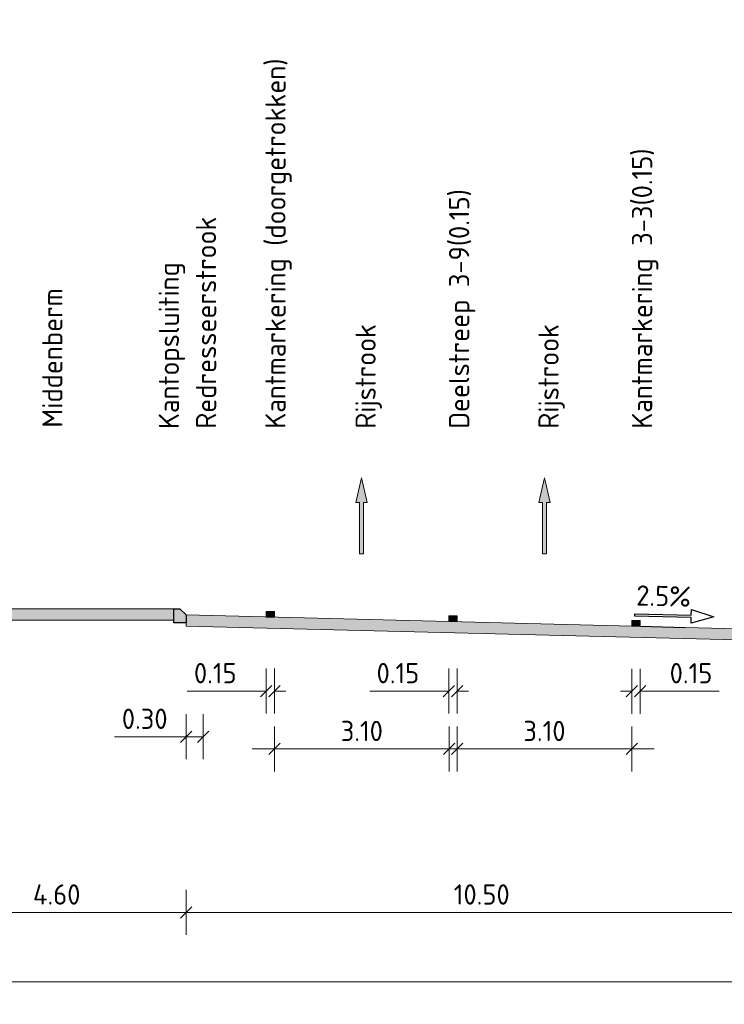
# Model space of a CAD drawing. Header units: metres. Extents: x 169741 to 171424, y 393147 to 407066.
# Tile 40 of 59: x 170768 to 170780, y 393363 to 393380. Entities that reach past the tile are written whole.
import ezdxf
from ezdxf.enums import TextEntityAlignment as Align

# ---------------------------------------------------------------- set-up
doc = ezdxf.new("R2010")
doc.units = ezdxf.units.M
doc.layers.get('0').update_dxf_attribs({"lineweight": 25})
doc.layers.get('Defpoints').update_dxf_attribs({"color": 211})
for name, color, linetype, lineweight in [('N-WE-VH-KANTOPSLUITING_TROTTOIRBAND_RWS-SD-200', 210, 'Continuous', 25), ('N-WE-VH-VERHARDING-GD', 7, 'Continuous', 18), ('N-WE-VH-VERHARDING-V-200', 253, 'Continuous', 18), ('N-WE-VH-VERKANTING-SD-200', 7, 'Continuous', 25), ('N-WE-VW-MARKERING-SD', 7, 'Continuous', 18), ('N-WE-VW-MARKERING_PIJL-S-200', 7, 'Continuous', 0), ('X-XX-AL-AANKLEDING-T18-200', 7, 'Continuous', 18), ('X-XX-AL-M-200', 7, 'Continuous', 18)]:
    doc.layers.add(name, color=color, linetype=linetype, lineweight=lineweight)
doc.styles.add('NLCS-ISO', font='NLCS-ISO.ttf')
doc.styles.add('NLCS-ISO-M200-T18', font='NLCS-ISO.ttf', dxfattribs={"height": 0.36})
doc.dimstyles.new('NLCS-M200-T18-SCHRAP_L2_H1', dxfattribs={"dimscale": 0.2, "dimtxt": 2.5, "dimasz": 1.008, "dimexe": 2, "dimexo": 2, "dimgap": 0.7, "dimtad": 1, "dimzin": 0, "dimdsep": 46, "dimtxsty": 'NLCS-ISO-M200-T18', "dimblk": 'OBLIQUE', "dimcen": 2.5, "dimdle": 2, "dimclrd": 256, "dimclre": 256, "dimclrt": 256, "dimadec": 1, "dimazin": 0, "dimtfac": 1, "dimtdec": 3, "dimtofl": 0, "dimtmove": 0, "dimatfit": 3, "dimldrblk": 'OBLIQUE', "dimfxl": 2, "dimfxlon": 1, "dimtfillclr": 256, "dimtolj": 1, "dimtzin": 0, "dimlwd": -1, "dimlwe": -1, "dimarcsym": 0})

# ---------------------------------------------------------------- blocks, each defined once
blk = doc.blocks.new('_Oblique')
at = {"color": 0, "linetype": 'ByBlock', "lineweight": -2}
blk.add_line((-0.5, -0.5), (0.5, 0.5), dxfattribs=at)
blk = doc.blocks.new('*D235')
at = {"layer": 'Defpoints', "color": 0, "transparency": 16777216}
for p in [(170775.475, 393369.408), (170775.625, 393369.408), (170775.475, 393368.172)]:
    blk.add_point(p, dxfattribs=at)
at = {"layer": 'X-XX-AL-M-200', "transparency": 16777216}
for p, q in [((170775.475, 393368.572), (170775.475, 393367.772)), ((170775.625, 393368.572), (170775.625, 393367.772)), ((170775.475, 393368.172), (170774.072, 393368.172)), ((170775.625, 393368.172), (170775.827, 393368.172))]:
    blk.add_line(p, q, dxfattribs=at)
at = {"layer": 'X-XX-AL-M-200', "transparency": 16777216, "xscale": 0.2016, "yscale": 0.2016, "zscale": 0.2016}
blk.add_blockref('_Oblique', (170775.475, 393368.172), dxfattribs=at)
at = {"layer": 'X-XX-AL-M-200', "transparency": 16777216, "xscale": 0.2016, "yscale": 0.2016, "zscale": 0.2016, "rotation": 180}
blk.add_blockref('_Oblique', (170775.625, 393368.172), dxfattribs=at)
at = {"layer": 'X-XX-AL-M-200', "transparency": 16777216, "insert": (170774.572, 393368.492), "char_height": 0.36, "attachment_point": 5, "style": 'NLCS-ISO-M200-T18'}
blk.add_mtext('\\A1;0.15', dxfattribs=at)
blk = doc.blocks.new('*D236')
at = {"layer": 'Defpoints', "color": 0, "transparency": 16777216}
for p in [(170778.725, 393369.326), (170778.875, 393369.326), (170778.875, 393368.171)]:
    blk.add_point(p, dxfattribs=at)
at = {"layer": 'X-XX-AL-M-200', "transparency": 16777216}
for p, q in [((170778.725, 393368.571), (170778.725, 393367.771)), ((170778.875, 393368.571), (170778.875, 393367.771)), ((170778.725, 393368.171), (170778.524, 393368.171)), ((170778.875, 393368.171), (170780.279, 393368.171))]:
    blk.add_line(p, q, dxfattribs=at)
at = {"layer": 'X-XX-AL-M-200', "transparency": 16777216, "xscale": 0.2016, "yscale": 0.2016, "zscale": 0.2016}
blk.add_blockref('_Oblique', (170778.725, 393368.171), dxfattribs=at)
at = {"layer": 'X-XX-AL-M-200', "transparency": 16777216, "xscale": 0.2016, "yscale": 0.2016, "zscale": 0.2016, "rotation": 180}
blk.add_blockref('_Oblique', (170778.875, 393368.171), dxfattribs=at)
at = {"layer": 'X-XX-AL-M-200', "transparency": 16777216, "insert": (170779.779, 393368.491), "char_height": 0.36, "attachment_point": 5, "style": 'NLCS-ISO-M200-T18'}
blk.add_mtext('\\A1;0.15', dxfattribs=at)
blk = doc.blocks.new('*D239')
at = {"layer": 'Defpoints', "color": 0, "transparency": 16777216}
for p in [(170770.811, 393369.526), (170781.311, 393369.264), (170781.311, 393364.238)]:
    blk.add_point(p, dxfattribs=at)
at = {"layer": 'X-XX-AL-M-200', "transparency": 16777216}
for p, q in [((170770.811, 393364.638), (170770.811, 393363.838)), ((170781.311, 393364.638), (170781.311, 393363.838)), ((170770.411, 393364.238), (170781.711, 393364.238))]:
    blk.add_line(p, q, dxfattribs=at)
at = {"layer": 'X-XX-AL-M-200', "transparency": 16777216, "xscale": 0.2016, "yscale": 0.2016, "zscale": 0.2016, "rotation": 180}
blk.add_blockref('_Oblique', (170770.811, 393364.238), dxfattribs=at)
at = {"layer": 'X-XX-AL-M-200', "transparency": 16777216, "xscale": 0.2016, "yscale": 0.2016, "zscale": 0.2016}
blk.add_blockref('_Oblique', (170781.311, 393364.238), dxfattribs=at)
at = {"layer": 'X-XX-AL-M-200', "transparency": 16777216, "insert": (170776.061, 393364.558), "char_height": 0.36, "attachment_point": 5, "style": 'NLCS-ISO-M200-T18'}
blk.add_mtext('\\A1;10.50', dxfattribs=at)
blk = doc.blocks.new('*D240')
at = {"layer": 'Defpoints', "color": 0, "transparency": 16777216}
for p in [(170770.811, 393369.526), (170771.111, 393369.519), (170771.111, 393367.36)]:
    blk.add_point(p, dxfattribs=at)
at = {"layer": 'X-XX-AL-M-200', "transparency": 16777216}
for p, q in [((170770.811, 393367.76), (170770.811, 393366.96)), ((170771.111, 393367.76), (170771.111, 393366.96)), ((170770.811, 393367.36), (170769.538, 393367.36)), ((170771.111, 393367.36), (170770.411, 393367.36))]:
    blk.add_line(p, q, dxfattribs=at)
at = {"layer": 'X-XX-AL-M-200', "transparency": 16777216, "xscale": 0.2016, "yscale": 0.2016, "zscale": 0.2016, "rotation": 180}
blk.add_blockref('_Oblique', (170770.811, 393367.36), dxfattribs=at)
at = {"layer": 'X-XX-AL-M-200', "transparency": 16777216, "xscale": 0.2016, "yscale": 0.2016, "zscale": 0.2016}
blk.add_blockref('_Oblique', (170771.111, 393367.36), dxfattribs=at)
at = {"layer": 'X-XX-AL-M-200', "transparency": 16777216, "insert": (170770.074, 393367.68), "char_height": 0.36, "attachment_point": 5, "style": 'NLCS-ISO-M200-T18'}
blk.add_mtext('\\A1;0.30', dxfattribs=at)
blk = doc.blocks.new('*D241')
at = {"layer": 'Defpoints', "color": 0, "transparency": 16777216}
for p in [(170775.625, 393369.408), (170778.725, 393369.326), (170778.725, 393367.144)]:
    blk.add_point(p, dxfattribs=at)
at = {"layer": 'X-XX-AL-M-200', "transparency": 16777216}
for p, q in [((170775.625, 393367.544), (170775.625, 393366.744)), ((170778.725, 393367.544), (170778.725, 393366.744)), ((170775.225, 393367.144), (170779.125, 393367.144))]:
    blk.add_line(p, q, dxfattribs=at)
at = {"layer": 'X-XX-AL-M-200', "transparency": 16777216, "xscale": 0.2016, "yscale": 0.2016, "zscale": 0.2016, "rotation": 180}
blk.add_blockref('_Oblique', (170775.625, 393367.144), dxfattribs=at)
at = {"layer": 'X-XX-AL-M-200', "transparency": 16777216, "xscale": 0.2016, "yscale": 0.2016, "zscale": 0.2016}
blk.add_blockref('_Oblique', (170778.725, 393367.144), dxfattribs=at)
at = {"layer": 'X-XX-AL-M-200', "transparency": 16777216, "insert": (170777.175, 393367.464), "char_height": 0.36, "attachment_point": 5, "style": 'NLCS-ISO-M200-T18'}
blk.add_mtext('\\A1;3.10', dxfattribs=at)
blk = doc.blocks.new('*U69')
blk.add_hatch(color=256).paths.add_polyline_path([(-0.0675, 0.2925), (-0.0225, 0.2925), (-0.0225, 0.9), (0.0225, 0.9), (0.0225, 0.2925), (0.0675, 0.2925), (0, 0)])
blk.add_lwpolyline([(-0.0675, 0.2925), (-0.0225, 0.2925), (-0.0225, 0.9), (0.0225, 0.9), (0.0225, 0.2925), (0.0675, 0.2925), (0, 0)], close=True)
blk = doc.blocks.new('SVH-VERKANTING_DYN-SOD')
at = {"flags": 128}
blk.add_lwpolyline([(2.5, 1.1), (-2.5, 1.1), (-2.5, 1.6), (-4.5, 1), (-2.5, 0.4), (-2.5, 0.9), (2.5, 0.9)], close=True, dxfattribs=at)
at = {"layer": 'Defpoints', "flags": 128}
blk.add_lwpolyline([(2, 0), (-2, 0)], dxfattribs=at)
at = {"style": 'NLCS-ISO'}
blk.add_attdef('HELLING', text='', height=1.8, dxfattribs=at).set_placement((0, 1.3), align=Align.BOTTOM_CENTER)
blk = doc.blocks.new('markering_015')
blk.add_hatch(color=256).paths.add_polyline_path([(0.075, 0), (0.075, 0.02), (-0.075, 0.02), (-0.075, 0)])
blk.add_lwpolyline([(0.075, 0), (0.075, 0.02), (-0.075, 0.02), (-0.075, 0)], close=True)
blk = doc.blocks.new('*D217')
at = {"layer": 'Defpoints', "color": 0, "transparency": 16777216}
for p in [(170772.231, 393369.519), (170772.381, 393369.515), (170772.231, 393368.172)]:
    blk.add_point(p, dxfattribs=at)
at = {"layer": 'X-XX-AL-M-200', "transparency": 16777216}
for p, q in [((170772.231, 393368.572), (170772.231, 393367.772)), ((170772.381, 393368.572), (170772.381, 393367.772)), ((170772.231, 393368.172), (170770.828, 393368.172)), ((170772.381, 393368.172), (170772.583, 393368.172))]:
    blk.add_line(p, q, dxfattribs=at)
at = {"layer": 'X-XX-AL-M-200', "transparency": 16777216, "xscale": 0.2016, "yscale": 0.2016, "zscale": 0.2016}
blk.add_blockref('_Oblique', (170772.231, 393368.172), dxfattribs=at)
at = {"layer": 'X-XX-AL-M-200', "transparency": 16777216, "xscale": 0.2016, "yscale": 0.2016, "zscale": 0.2016, "rotation": 180}
blk.add_blockref('_Oblique', (170772.381, 393368.172), dxfattribs=at)
at = {"layer": 'X-XX-AL-M-200', "transparency": 16777216, "insert": (170771.328, 393368.492), "char_height": 0.36, "attachment_point": 5, "style": 'NLCS-ISO-M200-T18'}
blk.add_mtext('\\A1;0.15', dxfattribs=at)
blk = doc.blocks.new('*D220')
at = {"layer": 'Defpoints', "color": 0, "transparency": 16777216}
for p in [(170772.381, 393369.517), (170775.481, 393369.436), (170775.481, 393367.144)]:
    blk.add_point(p, dxfattribs=at)
at = {"layer": 'X-XX-AL-M-200', "transparency": 16777216}
for p, q in [((170772.381, 393367.544), (170772.381, 393366.744)), ((170775.481, 393367.544), (170775.481, 393366.744)), ((170771.981, 393367.144), (170775.881, 393367.144))]:
    blk.add_line(p, q, dxfattribs=at)
at = {"layer": 'X-XX-AL-M-200', "transparency": 16777216, "xscale": 0.2016, "yscale": 0.2016, "zscale": 0.2016, "rotation": 180}
blk.add_blockref('_Oblique', (170772.381, 393367.144), dxfattribs=at)
at = {"layer": 'X-XX-AL-M-200', "transparency": 16777216, "xscale": 0.2016, "yscale": 0.2016, "zscale": 0.2016}
blk.add_blockref('_Oblique', (170775.481, 393367.144), dxfattribs=at)
at = {"layer": 'X-XX-AL-M-200', "transparency": 16777216, "insert": (170773.931, 393367.464), "char_height": 0.36, "attachment_point": 5, "style": 'NLCS-ISO-M200-T18'}
blk.add_mtext('\\A1;3.10', dxfattribs=at)
blk = doc.blocks.new('N-SVH-KANTOPSLUITING_RWS_110 220X250-D')
h = blk.add_hatch(color=8)
h.dxf.hatch_style = 1
h.paths.add_polyline_path([(0, 0), (-0.11, 0), (-0.22, -0.11), (-0.22, -0.25), (0, -0.25)])
at = {"flags": 128}
blk.add_lwpolyline([(-0.22, -0.25), (0, -0.25), (0, 0), (-0.11, 0), (-0.22, -0.11)], close=True, dxfattribs=at)
blk = doc.blocks.new('*D243')
at = {"layer": 'Defpoints', "color": 0, "transparency": 16777216}
for p in [(170770.811, 393369.526), (170766.211, 393366.66), (170766.211, 393364.238)]:
    blk.add_point(p, dxfattribs=at)
at = {"layer": 'X-XX-AL-M-200', "transparency": 16777216}
for p, q in [((170766.211, 393364.638), (170766.211, 393363.838)), ((170770.811, 393364.638), (170770.811, 393363.838)), ((170771.211, 393364.238), (170765.811, 393364.238))]:
    blk.add_line(p, q, dxfattribs=at)
at = {"layer": 'X-XX-AL-M-200', "transparency": 16777216, "xscale": 0.2016, "yscale": 0.2016, "zscale": 0.2016, "rotation": 180}
blk.add_blockref('_Oblique', (170766.211, 393364.238), dxfattribs=at)
at = {"layer": 'X-XX-AL-M-200', "transparency": 16777216, "xscale": 0.2016, "yscale": 0.2016, "zscale": 0.2016}
blk.add_blockref('_Oblique', (170770.811, 393364.238), dxfattribs=at)
at = {"layer": 'X-XX-AL-M-200', "transparency": 16777216, "insert": (170768.511, 393364.558), "char_height": 0.36, "attachment_point": 5, "style": 'NLCS-ISO-M200-T18'}
blk.add_mtext('\\A1;4.60', dxfattribs=at)
blk = doc.blocks.new('*D247')
at = {"layer": 'Defpoints', "color": 0, "transparency": 16777216}
for p in [(170738.331, 393368.531), (170788.936, 393367.877), (170788.936, 393363.006)]:
    blk.add_point(p, dxfattribs=at)
at = {"layer": 'X-XX-AL-M-200', "transparency": 16777216}
for p, q in [((170738.331, 393363.406), (170738.331, 393362.606)), ((170788.936, 393363.406), (170788.936, 393362.606)), ((170737.931, 393363.006), (170789.336, 393363.006))]:
    blk.add_line(p, q, dxfattribs=at)
at = {"layer": 'X-XX-AL-M-200', "transparency": 16777216, "xscale": 0.2016, "yscale": 0.2016, "zscale": 0.2016, "rotation": 180}
blk.add_blockref('_Oblique', (170738.331, 393363.006), dxfattribs=at)
at = {"layer": 'X-XX-AL-M-200', "transparency": 16777216, "xscale": 0.2016, "yscale": 0.2016, "zscale": 0.2016}
blk.add_blockref('_Oblique', (170788.936, 393363.006), dxfattribs=at)
at = {"layer": 'X-XX-AL-M-200', "transparency": 16777216, "insert": (170763.634, 393363.326), "char_height": 0.36, "attachment_point": 5, "style": 'NLCS-ISO-M200-T18'}
blk.add_mtext('\\A1;50.61', dxfattribs=at)

msp = doc.modelspace()

# ---------------------------------------------------------------- hatches: boundary and pattern name
at = {"layer": 'N-WE-VH-VERHARDING-V-200'}
h = msp.add_hatch(color=256, dxfattribs=at)
h.dxf.hatch_style = 1
h.paths.add_polyline_path([(170766.431, 393369.636), (170766.431, 393369.436), (170770.591, 393369.436), (170770.591, 393369.636)])
msp.add_hatch(color=256, dxfattribs=at).paths.add_polyline_path([(170770.811, 393369.526), (170781.311, 393369.264), (170781.311, 393369.064), (170770.811, 393369.326)])

# ---------------------------------------------------------------- linework, layer by layer
at = {"layer": 'N-WE-VH-VERHARDING-GD', "flags": 128}
for points in [[(170766.431, 393369.636), (170766.431, 393369.436), (170770.591, 393369.436), (170770.591, 393369.636)], [(170770.811, 393369.526), (170781.311, 393369.264), (170781.311, 393369.064), (170781.311, 393369.064), (170770.811, 393369.326)]]:
    msp.add_lwpolyline(points, close=True, dxfattribs=at)

# ---------------------------------------------------------------- block references
at = {"layer": 'N-WE-VH-KANTOPSLUITING_TROTTOIRBAND_RWS-SD-200', "xscale": -1}
msp.add_blockref('N-SVH-KANTOPSLUITING_RWS_110 220X250-D', (170770.591, 393369.636), dxfattribs=at)
at = {"layer": 'N-WE-VH-VERKANTING-SD-200'}
ref = msp.add_blockref('SVH-VERKANTING_DYN-SOD', (170779.277, 393369.315), dxfattribs=dict(at, xscale=-0.2, yscale=0.2, zscale=0.2, rotation=358.5679038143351))
ref.add_attrib('HELLING', '2.5%', dxfattribs={"layer": '0', "height": 0.36, "rotation": 358.5679, "style": 'NLCS-ISO'}).set_placement((170779.284, 393369.574), align=Align.BOTTOM_CENTER)
at = {"layer": 'N-WE-VW-MARKERING-SD', "xscale": -1, "yscale": 5}
for p in [(170772.306, 393369.489), (170775.55, 393369.408), (170778.8, 393369.326)]:
    msp.add_blockref('markering_015', p, dxfattribs=at)
at = {"layer": 'N-WE-VW-MARKERING_PIJL-S-200', "xscale": 1.5, "yscale": 1.5, "zscale": 1.5, "rotation": 180}
for p in [(170773.926, 393371.961), (170777.176, 393371.961)]:
    msp.add_blockref('*U69', p, dxfattribs=at)

# ---------------------------------------------------------------- texts
at = {"layer": 'X-XX-AL-AANKLEDING-T18-200', "style": 'NLCS-ISO-M200-T18'}
for s, p in [('Kantmarkering (doorgetrokken)', (170772.577, 393372.837)), ('Kantmarkering 3-3(0.15)', (170779.089, 393372.837)), ('Deelstreep 3-9(0.15)', (170775.839, 393372.837)), ('Redresseerstrook', (170771.344, 393372.837)), ('Kantopsluiting', (170770.684, 393372.832)), ('Middenberm', (170768.613, 393372.856)), ('Rijstrook', (170774.178, 393372.837)), ('Rijstrook', (170777.428, 393372.837))]:
    msp.add_text(s, height=0.36, rotation=90, dxfattribs=at).set_placement(p)

# ---------------------------------------------------------------- dimensions: what is measured, and where the dimension line sits
at = {"layer": 'X-XX-AL-M-200'}
for base, p1, p2, picture, middle in [((170766.211, 393364.238), (170770.811, 393369.526), (170766.211, 393366.66), '*D243', (170768.511, 393364.558)), ((170775.481, 393367.144), (170772.381, 393369.517), (170775.481, 393369.436), '*D220', (170773.931, 393367.464)), ((170778.725, 393367.144), (170775.625, 393369.408), (170778.725, 393369.326), '*D241', (170777.175, 393367.464)), ((170788.936219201, 393363.005851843), (170738.331219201, 393368.531432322), (170788.936219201, 393367.877489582), '*D247', (170763.633719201, 393363.325851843))]:
    dim = msp.add_linear_dim(base=base, p1=p1, p2=p2, angle=180, dimstyle='NLCS-M200-T18-SCHRAP_L2_H1', dxfattribs=at)
    dim.commit()
    dim.dimension.update_dxf_attribs({"geometry": picture, "text_midpoint": middle})
for base, p1, p2, picture, middle in [((170771.111, 393367.36), (170770.811, 393369.526), (170771.111, 393369.519), '*D240', (170770.074, 393367.36)), ((170781.311, 393364.238), (170770.811, 393369.526), (170781.311, 393369.264), '*D239', (170776.061, 393364.238)), ((170772.231, 393368.172), (170772.381, 393369.515), (170772.231, 393369.519), '*D217', (170771.328, 393368.172)), ((170775.475, 393368.172), (170775.625, 393369.408), (170775.475, 393369.408), '*D235', (170774.572, 393368.172)), ((170778.875, 393368.171), (170778.725, 393369.326), (170778.875, 393369.326), '*D236', (170779.779, 393368.171))]:
    dim = msp.add_linear_dim(base=base, p1=p1, p2=p2, angle=180, dimstyle='NLCS-M200-T18-SCHRAP_L2_H1', dxfattribs=at)
    dim.commit()
    dim.dimension.update_dxf_attribs({"geometry": picture, "text_midpoint": middle, "dimtype": 160})

doc.saveas('drawing.dxf')
